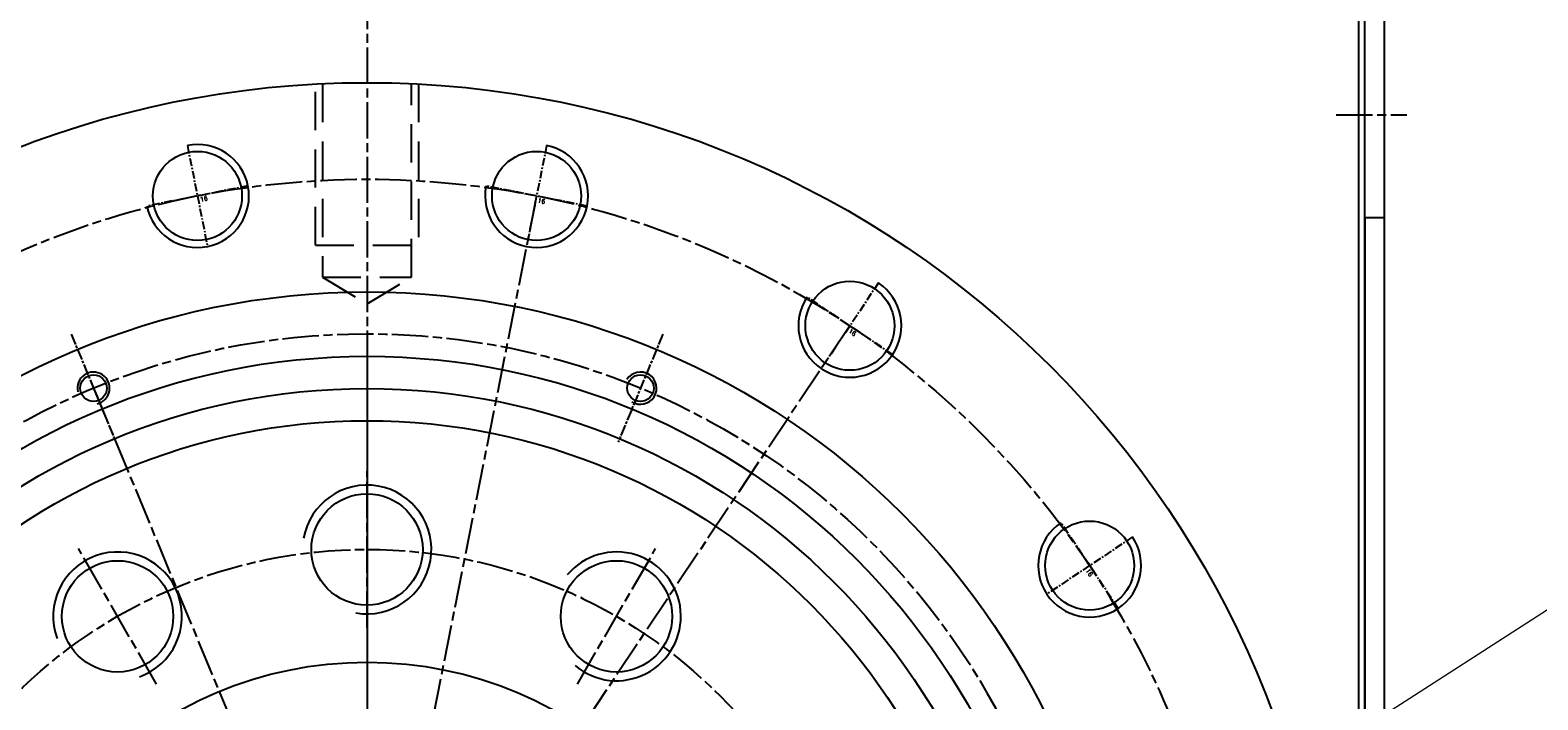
# Model space of a CAD drawing. Header units: millimetres. Extents: x 0 to 3370, y -35 to 2376.
# Tile 10 of 24: x 2542 to 2776, y 1039 to 1143. Entities that reach past the tile are written whole.
import ezdxf

# ---------------------------------------------------------------- set-up
doc = ezdxf.new("R2010")
doc.units = ezdxf.units.MM
for name, pattern in [('CENTER', [2, 1.25, -0.25, 0.25, -0.25]), ('CHAIN', [0.3543, 0.2362, -0.0295, 0.0591, -0.0295]), ('HIDDEN', [0.375, 0.25, -0.125])]:
    doc.linetypes.add(name, pattern=pattern)
doc.layers.add('ATA-CENTER', color=133, linetype='CENTER')
doc.layers.add('ATA-HIDDEN', color=1, linetype='HIDDEN')
doc.layers.add('ATA-Thread', color=3, linetype='Continuous', lineweight=25)
doc.styles.get("Standard").update_dxf_attribs({"font": 'gulim.ttc'})
doc.dimstyles.new('ata_L2', dxfattribs={"dimtxt": 18, "dimasz": 18, "dimexe": 9, "dimexo": 9, "dimgap": 9, "dimtad": 0, "dimtih": 1, "dimtoh": 1, "dimdec": 6, "dimdsep": 46, "dimtxsty": 'Standard', "dimcen": 0, "dimclrd": 252, "dimclre": 252, "dimclrt": 4, "dimadec": 6, "dimazin": 2, "dimtfac": 1, "dimtdec": 6, "dimtofl": 0, "dimtmove": 0, "dimatfit": 3, "dimfxl": 0, "dimtolj": 1, "dimtzin": 0, "dimlwd": 0, "dimlwe": 0, "dimarcsym": 0})

# ---------------------------------------------------------------- blocks, each defined once
blk = doc.blocks.new('*D8257')
at = {"color": 252, "lineweight": 0}
for p, q in [((2805.5, 1070.77), (2695.5, 999.97)), ((2823.5, 1070.77), (2805.5, 1070.77))]:
    blk.add_line(p, q, dxfattribs=at)
at = {"color": 252}
blk.add_solid([(2693.87, 1002.49), (2697.12, 997.44), (2680.36, 990.22)], dxfattribs=at)
at = {"layer": 'Defpoints', "color": 0}
for p in [(2680.36, 990.22), (2671.95, 984.81)]:
    blk.add_point(p, dxfattribs=at)
at = {"color": 4, "insert": (2947.94, 1070.77), "char_height": 18, "attachment_point": 5}
blk.add_mtext('\\A1;12-M20XP2.5-DP40\\PPCD=155', dxfattribs=at)
blk = doc.blocks.new('*D8262')
at = {"color": 252, "lineweight": 0}
for p, q in [((2551.2, 909.9), (2478.82, 784.53)), ((2594.45, 892.31), (2594.45, 753.55))]:
    blk.add_line(p, q, dxfattribs=at)
for start, end in [(244.6413, 249.9206), (263.7823, 265.3587)]:
    blk.add_arc((2594.45, 984.81), 222.27, start, end, dxfattribs=at)
at = {"color": 252}
for points in [[(2500.65, 786.62), (2497.87, 781.31), (2483.32, 792.32)], [(2576.35, 760.28), (2576.59, 766.27), (2594.45, 762.55)]]:
    blk.add_solid(points, dxfattribs=at)
at = {"layer": 'Defpoints', "color": 0}
for p in [(2594.45, 1068.31), (2594.45, 984.81), (2555.7, 917.7), (2594.45, 901.31), (2518.43, 775.95)]:
    blk.add_point(p, dxfattribs=at)
at = {"color": 4, "insert": (2544.26, 768.29), "char_height": 18, "attachment_point": 5}
blk.add_mtext('\\A1;30%%d', dxfattribs=at)
blk = doc.blocks.new('*D8260')
at = {"color": 252, "lineweight": 0}
for p, q in [((2622.55, 843.58), (2644.17, 734.85)), ((2594.45, 818.81), (2594.45, 729.95))]:
    blk.add_line(p, q, dxfattribs=at)
blk.add_arc((2594.45, 984.81), 245.86, 274.1957, 277.0543, dxfattribs=at)
at = {"color": 252}
for points in [[(2612.33, 742.61), (2612.55, 736.62), (2594.45, 738.95)], [(2625.12, 737.85), (2624.17, 743.78), (2642.42, 743.68)]]:
    blk.add_solid(points, dxfattribs=at)
at = {"layer": 'Defpoints', "color": 0}
for p in [(2594.45, 1121.81), (2594.45, 984.81), (2620.79, 852.41), (2594.45, 827.81), (2626.54, 741.06)]:
    blk.add_point(p, dxfattribs=at)
at = {"color": 4, "insert": (2617.97, 740.08), "char_height": 18, "attachment_point": 5}
blk.add_mtext('\\A1;11.25%%d', dxfattribs=at)

msp = doc.modelspace()

# ---------------------------------------------------------------- linework, layer by layer
for p, q in [((2748.4521246, 1453.8123201), (2748.4521246, 838.8123201)), ((2749.4521246, 839.8123201), (2749.4521246, 1453.8123201)), ((2749.4521246, 1113.8123201), (2749.4521246, 1215.8123201)), ((2752.4521246, 1215.8123201), (2752.4521246, 1113.8123201)), ((2752.4521246, 1113.8123201), (2749.4521246, 1113.8123201)), ((2749.4521246, 1113.8123201), (2749.4521246, 834.8123201)), ((2752.4521246, 1113.8123201), (2752.4521246, 832.3123201))]:
    msp.add_line(p, q)
for centre, radius in [((2594.4521246, 984.8123201), 150), ((2568.1149311, 1117.218333), 6.9175), ((2620.7893181, 1117.218333), 6.9175), ((2669.4541061, 1097.0607178), 6.9175), ((2594.4521246, 984.8123201), 117.5), ((2594.4521246, 984.8123201), 107.5), ((2551.9742636, 1087.3629483), 2.067), ((2636.9299856, 1087.3629483), 2.067), ((2594.4521246, 984.8123201), 102.5), ((2594.4521246, 984.8123201), 97.5), ((2594.4521246, 1062.3123201), 8.647), ((2706.7005223, 1059.8143016), 6.9175), ((2555.7021246, 1051.9292889), 8.647), ((2633.2021246, 1051.9292889), 8.647), ((2594.4521246, 984.8123201), 60)]:
    msp.add_circle(centre, radius)
for centre, radius, start, end in [((2551.9742636, 1087.3629483), 2.5, 282.5, 192.5), ((2636.9299856, 1087.3629483), 2.5, 237.5, 147.5), ((2594.4521246, 1062.3123201), 10, 260, 170), ((2555.7021246, 1051.9292889), 10, 290, 200), ((2633.2021246, 1051.9292889), 10, 230, 140)]:
    msp.add_arc(centre, radius, start, end)
at = {"layer": 'ATA-CENTER', "linetype": 'CHAIN', "ltscale": 23.990969}
for p, q in [((2594.4521187, 1514.2927811), (2594.4521246, 1121.8123201)), ((2744.9893279, 1129.8123201), (2755.9521246, 1129.8123201)), ((2594.4521246, 1121.8123201), (2594.4521246, 827.8123201)), ((2620.7893181, 1117.218333), (2594.4521246, 984.8123201)), ((2669.4541061, 1097.0607178), (2594.4521246, 984.8123201)), ((2594.4521246, 1093.3123201), (2594.4521246, 856.3123201)), ((2551.9742636, 1087.3629483), (2594.4521246, 984.8123201)), ((2594.4521246, 1050.1653201), (2594.4521246, 1074.4593201)), ((2594.4521246, 1068.3123201), (2594.4521246, 901.3123201)), ((2561.7756246, 1041.4096784), (2549.6286246, 1062.4488995)), ((2627.1286246, 1041.4096784), (2639.2756246, 1062.4488995))]:
    msp.add_line(p, q, dxfattribs=at)
at = {"layer": 'ATA-CENTER'}
for p, q in [((2566.5542086, 1125.0646152), (2569.6756537, 1109.3720508)), ((2622.3500407, 1125.0646152), (2619.2285955, 1109.3720508)), ((2575.9612134, 1118.7790556), (2560.2686489, 1115.6576104)), ((2628.6356003, 1115.6576104), (2612.9430359, 1118.7790556)), ((2673.8986679, 1103.7124747), (2665.0095442, 1090.4089609)), ((2676.105863, 1092.6161559), (2662.8023492, 1101.5052797)), ((2711.1450841, 1053.1625447), (2702.2559604, 1066.4660585)), ((2713.3522792, 1064.2588635), (2700.0487654, 1055.3697397))]:
    msp.add_line(p, q, dxfattribs=at)
at = {"layer": 'ATA-CENTER', "linetype": 'CHAIN', "ltscale": 7.196513}
for p, q in [((2548.5044729, 1095.739764), (2555.4440543, 1078.9861325)), ((2640.3997763, 1095.739764), (2633.4601949, 1078.9861325))]:
    msp.add_line(p, q, dxfattribs=at)
at = {"layer": 'ATA-CENTER', "linetype": 'CHAIN', "ltscale": 23.990969}
for radius in [135, 111, 77.5]:
    msp.add_circle((2594.4521246, 984.8123201), radius, dxfattribs=at)
at = {"layer": 'ATA-HIDDEN', "ltscale": 23.774984}
for p, q in [((2586.4521246, 1109.5988349), (2586.4521246, 1134.5988349)), ((2587.5346246, 1134.5988349), (2587.5346246, 1104.5988349)), ((2601.3696246, 1104.5988349), (2601.3696246, 1134.5988349)), ((2602.4521246, 1134.5988349), (2602.4521246, 1109.5988349)), ((2586.4521246, 1109.5988349), (2602.4521246, 1109.5988349)), ((2587.5346246, 1104.5988349), (2601.3696246, 1104.5988349)), ((2587.5346246, 1104.5988349), (2594.4521246, 1100.4423816)), ((2594.4521246, 1100.4423816), (2601.3696246, 1104.5988349))]:
    msp.add_line(p, q, dxfattribs=at)
at = {"layer": 'ATA-Thread'}
for centre, start, end in [((2568.1149311, 1117.218333), 191.25, 101.25), ((2620.7893181, 1117.218333), 168.75, 78.75), ((2669.4541061, 1097.0607178), 146.25, 56.25), ((2706.7005223, 1059.8143016), 123.75, 33.75)]:
    msp.add_arc(centre, 8, start, end, dxfattribs=at)

# ---------------------------------------------------------------- texts
at = {"layer": 'ATA-Thread', "char_height": 0.7, "width": 11.463999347, "attachment_point": 1}
for insert, rotation in [((2568.4563363, 1116.999159), 11.25), ((2621.0208611, 1116.8851925), 348.75), ((2669.5405366, 1096.6643285), 326.25), ((2706.628682, 1059.4150101), 303.75)]:
    msp.add_mtext('{\\Fsimplex|c129;16}', dxfattribs=dict(at, insert=insert, rotation=rotation))

# ---------------------------------------------------------------- dimensions: what is measured, and where the dimension line sits
for base, line1, line2, picture, middle in [((2626.5429668, 741.0581734), ((2594.4521246, 984.8123201), (2620.7893181, 852.4063073)), ((2594.4521246, 1121.8123201), (2594.4521246, 827.8123201)), '*D8260', (2617.9690733, 740.0821436)), ((2518.432745, 775.9507911), ((2594.4521246, 984.8123201), (2555.7021246, 917.6953513)), ((2594.4521246, 1068.3123201), (2594.4521246, 901.3123201)), '*D8262', (2544.2612155, 768.2875939))]:
    dim = msp.add_angular_dim_2l(base=base, line1=line1, line2=line2, dimstyle='ata_L2', override={"dimtfill": 0})
    dim.commit()
    dim.dimension.update_dxf_attribs({"geometry": picture, "text_midpoint": middle, "dimtype": 162})
dim = msp.add_radius_dim(center=(2671.9521246, 984.8123201), mpoint=(2680.3610199, 990.2243882), text='12-M20XP2.5-DP40\\PPCD=155', dimstyle='ata_L2', override={"dimtfill": 0})
dim.commit()
dim.dimension.update_dxf_attribs({"geometry": '*D8257', "text_midpoint": (2947.9446583, 1070.7664366), "dimtype": 164})

doc.saveas('drawing.dxf')
